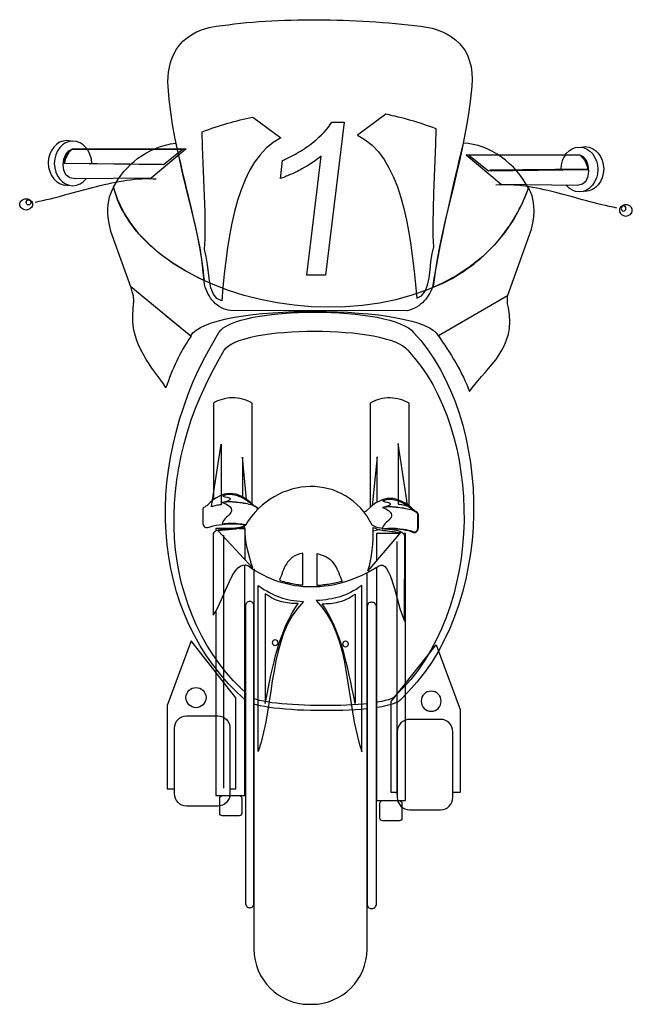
# Model space of a CAD drawing. Extents: x 340.39 to 341.29, y -252.22 to -250.77.
import ezdxf

# ---------------------------------------------------------------- set-up
doc = ezdxf.new("R2010")
doc.units = 0
doc.header["$LTSCALE"] = 25
doc.header["$MEASUREMENT"] = 0
doc.layers.get('0').update_dxf_attribs({"linetype": 'CONTINUOUS'})

msp = doc.modelspace()

# ---------------------------------------------------------------- linework, layer by layer
at = {"linetype": 'Continuous'}
for points in [[(340.9597, -251.2006), (340.7, -251.2004), (340.6964, -251.1998), (340.6928, -251.1989), (340.6896, -251.1978), (340.6863, -251.1962), (340.6833, -251.1945), (340.6805, -251.1924), (340.6778, -251.1902), (340.6752, -251.1877), (340.6729, -251.1851), (340.6706, -251.1822), (340.6687, -251.1792), (340.6669, -251.1762), (340.6653, -251.1728), (340.6638, -251.1694), (340.6627, -251.1658), (340.6615, -251.162), (340.6598, -251.1436), (340.6576, -251.1254), (340.6545, -251.1074), (340.6511, -251.0895), (340.6472, -251.0715), (340.643, -251.0535), (340.6386, -251.0357), (340.6343, -251.0177), (340.6299, -250.9997), (340.6256, -250.9816), (340.6216, -250.9636), (340.6178, -250.9452), (340.6144, -250.9268), (340.6118, -250.9083), (340.6095, -250.8897), (340.6082, -250.8708), (340.6078, -250.8636), (340.608, -250.8564), (340.6087, -250.8494), (340.6099, -250.8422), (340.6116, -250.8352), (340.6138, -250.8286), (340.6167, -250.822), (340.6205, -250.8157), (340.6246, -250.8099), (340.6297, -250.8042), (340.6358, -250.7991), (340.6424, -250.7945), (340.65, -250.7904), (340.6585, -250.7869), (340.6682, -250.7841), (340.6786, -250.782), (340.6875, -250.7809), (340.6964, -250.7798), (340.7053, -250.7786), (340.7144, -250.7777), (340.7235, -250.7767), (340.7327, -250.776), (340.742, -250.7752), (340.7513, -250.7746), (340.7606, -250.7741), (340.77, -250.7737), (340.7795, -250.7733), (340.789, -250.7729), (340.7984, -250.7727), (340.8081, -250.7726), (340.8175, -250.7724), (340.8272, -250.7724), (340.8368, -250.7726), (340.8465, -250.7726), (340.856, -250.7729), (340.8656, -250.7731), (340.8753, -250.7735), (340.8849, -250.7739), (340.8946, -250.7744), (340.904, -250.775), (340.9137, -250.7756), (340.9232, -250.7763), (340.9328, -250.7771), (340.9423, -250.778), (340.9518, -250.779), (340.961, -250.7799), (340.9705, -250.7809), (340.9798, -250.782), (340.9881, -250.7833), (340.9962, -250.785), (341.004, -250.7873), (341.0114, -250.7902), (341.0184, -250.7936), (341.0248, -250.7974), (341.0309, -250.8019), (341.0362, -250.807), (341.0411, -250.8127), (341.0453, -250.8189), (341.0489, -250.8259), (341.0515, -250.8333), (341.0536, -250.8417), (341.0547, -250.8504), (341.0551, -250.8598), (341.0546, -250.8701), (341.0527, -250.8888), (341.0504, -250.9073), (341.0475, -250.9257), (341.0441, -250.9439), (341.0405, -250.9621), (341.0366, -250.98), (341.0324, -250.998), (341.0281, -251.016), (341.0237, -251.0338), (341.0193, -251.0518), (341.0152, -251.07), (341.0112, -251.0881), (341.0074, -251.1063), (341.004, -251.1247), (341.001, -251.1432), (340.9983, -251.162), (340.9972, -251.1652), (340.9961, -251.1684), (340.9945, -251.1716), (340.9928, -251.1747), (340.9911, -251.1777), (340.9891, -251.1807), (340.987, -251.1836), (340.9845, -251.1862), (340.982, -251.1889), (340.9794, -251.1911), (340.9766, -251.1934), (340.9735, -251.1953), (340.9703, -251.197), (340.9669, -251.1985), (340.9633, -251.1996), (340.9597, -251.2006)], [(341.0025, -250.9331), (340.9976, -250.9312), (340.9928, -250.9295), (340.9881, -250.9278), (340.9834, -250.9263), (340.9786, -250.9248), (340.9741, -250.9232), (340.9694, -250.9219), (340.9648, -250.9206), (340.9603, -250.9193), (340.9557, -250.9179), (340.9512, -250.9168), (340.9466, -250.9157), (340.9421, -250.9145), (340.9376, -250.9136), (340.933, -250.9125), (340.9283, -250.9115), (340.8868, -250.9422), (340.898, -250.949), (340.9082, -250.9571), (340.9173, -250.967), (340.9256, -250.978), (340.9328, -250.9903), (340.9395, -251.0039), (340.9453, -251.0185), (340.9504, -251.034), (340.9548, -251.0503), (340.9588, -251.0675), (340.9622, -251.0855), (340.9652, -251.104), (340.9677, -251.123), (340.9699, -251.1423), (340.972, -251.1622), (340.9737, -251.182), (340.9809, -251.1786), (340.986, -251.172), (340.9896, -251.1629), (340.9919, -251.1521), (340.9934, -251.1404), (340.9947, -251.1283), (340.9966, -251.1167), (340.9991, -251.1065), (340.9981, -251.0908), (340.998, -251.0719), (340.9983, -251.0505), (340.9991, -251.0274), (341, -251.0035), (341.001, -250.9793), (341.0019, -250.9556), (341.0025, -250.9331)], [(340.6581, -250.9373), (340.6631, -250.9354), (340.6678, -250.9337), (340.6725, -250.932), (340.6773, -250.9304), (340.682, -250.9289), (340.6865, -250.9274), (340.6913, -250.9261), (340.6958, -250.9248), (340.7004, -250.9234), (340.7049, -250.9221), (340.7094, -250.921), (340.714, -250.9198), (340.7185, -250.9187), (340.7231, -250.9178), (340.7276, -250.9166), (340.7324, -250.9157), (340.7738, -250.9463), (340.7626, -250.9532), (340.7524, -250.9613), (340.7433, -250.9711), (340.735, -250.9821), (340.7278, -250.9944), (340.7212, -251.0081), (340.7153, -251.0226), (340.7102, -251.0382), (340.7058, -251.0544), (340.7019, -251.0717), (340.6985, -251.0897), (340.6954, -251.1082), (340.693, -251.1271), (340.6907, -251.1465), (340.6886, -251.1663), (340.6869, -251.1862), (340.6797, -251.1828), (340.6746, -251.1762), (340.671, -251.1671), (340.6689, -251.1563), (340.6672, -251.1446), (340.6659, -251.1324), (340.664, -251.1209), (340.6615, -251.1107), (340.6625, -251.095), (340.6627, -251.076), (340.6623, -251.0546), (340.6615, -251.0315), (340.6606, -251.0077), (340.6597, -250.9835), (340.6587, -250.9598), (340.6581, -250.9373)], [(340.8393, -251.1483), (340.8119, -251.1483), (340.8333, -250.973), (340.8304, -250.9755), (340.8274, -250.9778), (340.8242, -250.9802), (340.8206, -250.9825), (340.817, -250.9848), (340.813, -250.9872), (340.809, -250.9895), (340.8049, -250.992), (340.8026, -250.9931), (340.8003, -250.9944), (340.7982, -250.9956), (340.796, -250.9965), (340.7939, -250.9977), (340.7918, -250.9986), (340.7897, -250.9995), (340.7876, -251.0003), (340.7857, -251.0012), (340.7837, -251.002), (340.7818, -251.0028), (340.7801, -251.0035), (340.7782, -251.0043), (340.7765, -251.0048), (340.7748, -251.0054), (340.7731, -251.006), (340.7763, -250.9797), (340.7795, -250.9781), (340.7825, -250.9768), (340.7856, -250.9753), (340.7884, -250.9738), (340.7914, -250.9723), (340.7943, -250.9708), (340.7971, -250.9691), (340.7998, -250.9675), (340.8026, -250.9658), (340.8052, -250.9641), (340.8079, -250.9624), (340.8105, -250.9605), (340.8132, -250.9588), (340.8158, -250.9569), (340.8183, -250.9551), (340.8209, -250.9532), (340.8255, -250.9494), (340.8298, -250.9454), (340.8338, -250.9416), (340.8376, -250.9378), (340.8408, -250.934), (340.8438, -250.9303), (340.8465, -250.9267), (340.849, -250.9231), (340.8669, -250.9231), (340.8393, -251.1483)], [(340.4654, -250.9513), (340.4645, -250.9509), (340.459, -250.9501), (340.4535, -250.9509), (340.4484, -250.9528), (340.4438, -250.9558), (340.4397, -250.9598), (340.4365, -250.9647), (340.4338, -250.9702), (340.4323, -250.9764), (340.4317, -250.9831), (340.4323, -250.9897), (340.4338, -250.9959), (340.4365, -251.0014), (340.4397, -251.0064), (340.4438, -251.0103), (340.4484, -251.0134), (340.4535, -251.0153), (340.459, -251.016), (340.4614, -251.0156), (340.4614, -251.0156)], [(340.4885, -250.9626), (340.4872, -250.9605), (340.483, -250.9566), (340.4785, -250.9535), (340.4734, -250.9516), (340.4679, -250.9509), (340.4624, -250.9516), (340.4573, -250.9535), (340.4527, -250.9566), (340.4486, -250.9605), (340.4454, -250.9655), (340.4427, -250.971), (340.4412, -250.9772), (340.4406, -250.9838), (340.4412, -250.9905), (340.4427, -250.9967), (340.4454, -251.0022), (340.4486, -251.0071), (340.4527, -251.0111), (340.4573, -251.0141), (340.4624, -251.016), (340.4679, -251.0168), (340.4734, -251.016), (340.4785, -251.0141), (340.483, -251.0111), (340.4872, -251.0071), (340.4876, -251.0065), (340.4876, -251.0065)], [(340.6608, -251.1561), (340.6536, -251.1527), (340.6466, -251.1491), (340.6398, -251.1455), (340.6332, -251.1419), (340.6269, -251.1381), (340.6207, -251.1343), (340.6146, -251.1304), (340.6089, -251.1264), (340.6032, -251.1222), (340.5977, -251.1182), (340.5926, -251.1141), (340.5875, -251.1097), (340.5828, -251.1054), (340.5781, -251.1012), (340.5737, -251.0967), (340.5695, -251.0923), (340.5654, -251.0878), (340.5616, -251.0834), (340.558, -251.0789), (340.5546, -251.0743), (340.5512, -251.0696), (340.5482, -251.065), (340.5453, -251.0605), (340.5427, -251.0558), (340.54, -251.0512), (340.5377, -251.0465), (340.5357, -251.042), (340.5338, -251.0372), (340.5321, -251.0327), (340.5304, -251.0281), (340.529, -251.0234), (340.5279, -251.0188), (340.5309, -251.013), (340.5345, -251.0071), (340.5385, -251.0014), (340.5428, -250.9959), (340.5476, -250.9906), (340.5525, -250.9855), (340.558, -250.9808), (340.5637, -250.9763), (340.5697, -250.9721), (340.576, -250.9683), (340.5826, -250.9647), (340.5894, -250.9617), (340.5966, -250.959), (340.604, -250.9569), (340.6116, -250.9552), (340.6193, -250.9541), (340.6214, -250.9634), (340.6235, -250.9727), (340.6256, -250.9817), (340.6277, -250.991), (340.6297, -251.0001), (340.632, -251.0092), (340.6341, -251.0183), (340.6364, -251.0274), (340.6385, -251.0365), (340.6407, -251.0455), (340.6428, -251.0546), (340.6449, -251.0639), (340.6472, -251.0732), (340.6492, -251.0825), (340.6513, -251.0919), (340.6534, -251.1014), (340.6545, -251.1082), (340.6557, -251.115), (340.6568, -251.1218), (340.6578, -251.1287), (340.6587, -251.1357), (340.6597, -251.1425), (340.6602, -251.1493), (340.6608, -251.1561)], [(340.9968, -251.1665), (341.0027, -251.1641), (341.0086, -251.1616), (341.0144, -251.1588), (341.0201, -251.1559), (341.0258, -251.1529), (341.0313, -251.1497), (341.0368, -251.1463), (341.0423, -251.1429), (341.0475, -251.1391), (341.0529, -251.1353), (341.058, -251.1315), (341.0631, -251.1273), (341.068, -251.1232), (341.0727, -251.1188), (341.0775, -251.1145), (341.0822, -251.1097), (341.0867, -251.105), (341.0911, -251.1003), (341.0953, -251.0951), (341.0994, -251.0902), (341.1034, -251.0849), (341.1074, -251.0796), (341.1112, -251.0741), (341.1148, -251.0686), (341.1182, -251.063), (341.1214, -251.0571), (341.1246, -251.0512), (341.1276, -251.0454), (341.1303, -251.0393), (341.1331, -251.033), (341.1356, -251.0268), (341.1379, -251.0204), (341.1343, -251.0137), (341.1303, -251.0073), (341.1259, -251.0011), (341.121, -250.9952), (341.1159, -250.9895), (341.1102, -250.9842), (341.1043, -250.9791), (341.0983, -250.9744), (341.0918, -250.9702), (341.085, -250.9664), (341.0782, -250.963), (341.0712, -250.96), (341.064, -250.9577), (341.0568, -250.9558), (341.0494, -250.9547), (341.0421, -250.9539), (341.0387, -250.9679), (341.0354, -250.9819), (341.0322, -250.9956), (341.029, -251.009), (341.0258, -251.0224), (341.0228, -251.0357), (341.0199, -251.049), (341.0169, -251.062), (341.0142, -251.0751), (341.0114, -251.0881), (341.0087, -251.1012), (341.0063, -251.1141), (341.0036, -251.1271), (341.0014, -251.1402), (340.9991, -251.1533), (340.9968, -251.1665)], [(340.4673, -250.9626), (340.6345, -250.9624), (340.583, -251.0054), (340.4711, -251.0067), (340.4632, -251.0052), (340.4577, -251.0005), (340.4546, -250.9937), (340.4537, -250.9857), (340.4548, -250.9778), (340.4575, -250.9706), (340.4618, -250.9651), (340.4673, -250.9626)], [(340.469, -250.963), (340.6303, -250.963), (340.6013, -250.9857), (340.4552, -250.984), (340.4554, -250.9808), (340.4561, -250.9772), (340.4575, -250.9736), (340.4592, -250.9704), (340.4613, -250.9674), (340.4635, -250.9649), (340.4662, -250.9634), (340.469, -250.963)], [(340.4654, -250.9645), (340.4633, -250.9662), (340.4616, -250.9683), (340.4599, -250.9706), (340.4588, -250.973), (340.4577, -250.9755), (340.4567, -250.9781), (340.456, -250.9806), (340.4554, -250.9833), (340.5996, -250.985)], [(340.4887, -250.9628), (340.4904, -250.9655), (340.4931, -250.971), (340.4946, -250.9772), (340.4951, -250.9838), (340.4951, -250.9838), (340.4951, -250.9844)], [(341.2134, -250.9715), (341.0462, -250.9713), (341.0977, -251.0143), (341.2096, -251.0156), (341.2176, -251.0141), (341.223, -251.0094), (341.2261, -251.0026), (341.227, -250.9946), (341.2259, -250.9867), (341.2232, -250.9795), (341.2189, -250.974), (341.2134, -250.9715)], [(341.2117, -250.9719), (341.0504, -250.9719), (341.0794, -250.9946), (341.2255, -250.9929), (341.2253, -250.9897), (341.2246, -250.9861), (341.2232, -250.9825), (341.2215, -250.9793), (341.2195, -250.9763), (341.2172, -250.9738), (341.2145, -250.9723), (341.2117, -250.9719)], [(341.192, -250.9717), (341.1903, -250.9744), (341.1876, -250.9799), (341.1861, -250.9861), (341.1856, -250.9927), (341.1856, -250.9927), (341.1856, -250.9933)], [(341.1922, -250.9715), (341.1935, -250.9694), (341.1977, -250.9655), (341.2022, -250.9624), (341.2073, -250.9605), (341.2128, -250.9598), (341.2183, -250.9605), (341.2234, -250.9624), (341.228, -250.9655), (341.2321, -250.9694), (341.2354, -250.9744), (341.238, -250.9799), (341.2395, -250.9861), (341.2401, -250.9927), (341.2395, -250.9994), (341.238, -251.0056), (341.2354, -251.0111), (341.2321, -251.016), (341.228, -251.02), (341.2234, -251.023), (341.2183, -251.0249), (341.2128, -251.0257), (341.2073, -251.0249), (341.2022, -251.023), (341.1977, -251.02), (341.1935, -251.016), (341.1931, -251.0154), (341.1931, -251.0154)], [(341.2151, -250.9602), (341.216, -250.9598), (341.2215, -250.959), (341.227, -250.9598), (341.2321, -250.9617), (341.2367, -250.9647), (341.2408, -250.9687), (341.2441, -250.9736), (341.2467, -250.9791), (341.2482, -250.9853), (341.2488, -250.992), (341.2482, -250.9986), (341.2467, -251.0048), (341.2441, -251.0103), (341.2408, -251.0153), (341.2367, -251.0192), (341.2321, -251.0223), (341.227, -251.0242), (341.2215, -251.0249), (341.2193, -251.0245), (341.2193, -251.0245)], [(341.2153, -250.9734), (341.2174, -250.9751), (341.2191, -250.9772), (341.2208, -250.9795), (341.2221, -250.9819), (341.223, -250.9844), (341.224, -250.9871), (341.2247, -250.9895), (341.2253, -250.9922), (341.0811, -250.9939)], [(340.4126, -251.0406), (340.4181, -251.0395), (340.4238, -251.0384), (340.4293, -251.037), (340.4349, -251.0357), (340.4406, -251.0344), (340.4461, -251.0329), (340.4518, -251.0314), (340.4575, -251.0298), (340.4632, -251.0283), (340.4686, -251.0268), (340.4743, -251.0253), (340.48, -251.0238), (340.4857, -251.0223), (340.4914, -251.0207), (340.497, -251.0192), (340.5025, -251.0177), (340.5082, -251.0164), (340.5139, -251.0149), (340.5194, -251.0137), (340.5251, -251.0124), (340.5305, -251.0113), (340.5362, -251.0103), (340.5417, -251.0094), (340.5472, -251.0084), (340.5527, -251.0079), (340.5582, -251.0071), (340.5637, -251.0067), (340.5692, -251.0064), (340.5745, -251.0062), (340.58, -251.0062), (340.5853, -251.0064), (340.5906, -251.0067)], [(341.2681, -251.0495), (341.2626, -251.0484), (341.2569, -251.0472), (341.2514, -251.0459), (341.2458, -251.0446), (341.2401, -251.0433), (341.2346, -251.0418), (341.2289, -251.0402), (341.2232, -251.0387), (341.2176, -251.0372), (341.2121, -251.0357), (341.2064, -251.0342), (341.2007, -251.0327), (341.195, -251.0312), (341.1893, -251.0296), (341.1837, -251.0281), (341.1782, -251.0266), (341.1725, -251.0253), (341.1668, -251.0238), (341.1613, -251.0226), (341.1556, -251.0213), (341.1502, -251.0202), (341.1445, -251.0192), (341.139, -251.0183), (341.1335, -251.0173), (341.128, -251.0168), (341.1225, -251.016), (341.117, -251.0156), (341.1115, -251.0153), (341.1062, -251.0151), (341.1007, -251.0151), (341.0954, -251.0153), (341.0901, -251.0156)], [(341.107, -251.1792), (341.1424, -251.0806), (341.1447, -251.0715), (341.1458, -251.0626), (341.1464, -251.0541), (341.1462, -251.0461), (341.145, -251.0387), (341.1433, -251.0317), (341.1411, -251.0255), (341.138, -251.0198), (341.1284, -251.0437), (341.1167, -251.0658), (341.103, -251.0859), (341.0877, -251.1042), (341.0708, -251.1207), (341.0523, -251.1355), (341.0326, -251.1485), (341.0116, -251.1601), (340.9896, -251.1697), (340.9667, -251.1779), (340.9431, -251.1843), (340.9188, -251.1894), (340.894, -251.1928), (340.869, -251.1949), (340.8438, -251.1955), (340.8185, -251.1947), (340.7935, -251.1924), (340.7685, -251.1889), (340.7441, -251.1841), (340.72, -251.1781), (340.697, -251.1707), (340.6744, -251.1622), (340.653, -251.1525), (340.6328, -251.1415), (340.6137, -251.1296), (340.596, -251.1167), (340.58, -251.1027), (340.5656, -251.0878), (340.5531, -251.0719), (340.5425, -251.055), (340.5341, -251.0372), (340.5279, -251.0187), (340.5243, -251.0259), (340.5215, -251.0334), (340.5198, -251.0414), (340.519, -251.0495), (340.5188, -251.058), (340.5196, -251.0664), (340.5211, -251.0749), (340.5232, -251.0834), (340.5529, -251.165), (340.5534, -251.1654), (340.5534, -251.1658)], [(340.3992, -251.0357), (340.4011, -251.0359), (340.4028, -251.0363), (340.4045, -251.0372), (340.4058, -251.0382), (340.4069, -251.0395), (340.4079, -251.0408), (340.4084, -251.0423), (340.4086, -251.044), (340.4084, -251.0457), (340.4079, -251.0472), (340.4069, -251.0486), (340.4058, -251.0499), (340.4045, -251.0508), (340.4028, -251.0516), (340.4011, -251.0522), (340.3992, -251.0524), (340.3973, -251.0522), (340.3956, -251.0516), (340.3939, -251.0508), (340.3925, -251.0499), (340.3914, -251.0486), (340.3905, -251.0472), (340.3899, -251.0457), (340.3897, -251.044), (340.3899, -251.0423), (340.3905, -251.0408), (340.3914, -251.0395), (340.3925, -251.0382), (340.3939, -251.0372), (340.3956, -251.0363), (340.3973, -251.0359), (340.3992, -251.0357)], [(340.4028, -251.0374), (340.4041, -251.0378), (340.4052, -251.0385), (340.406, -251.0397), (340.4062, -251.0412), (340.406, -251.0427), (340.4052, -251.0438), (340.4041, -251.0446), (340.4028, -251.045), (340.4014, -251.0446), (340.4003, -251.0438), (340.3995, -251.0427), (340.3993, -251.0412), (340.3995, -251.0397), (340.4003, -251.0385), (340.4014, -251.0378), (340.4028, -251.0374)], [(341.2814, -251.0446), (341.2795, -251.0448), (341.2778, -251.0452), (341.2761, -251.0461), (341.2747, -251.0471), (341.2736, -251.0484), (341.2726, -251.0497), (341.2721, -251.0512), (341.2719, -251.0529), (341.2721, -251.0546), (341.2726, -251.0561), (341.2736, -251.0575), (341.2747, -251.0588), (341.2761, -251.0597), (341.2778, -251.0605), (341.2795, -251.0611), (341.2814, -251.0613), (341.2832, -251.0611), (341.2849, -251.0605), (341.2867, -251.0597), (341.288, -251.0588), (341.2891, -251.0575), (341.2901, -251.0561), (341.2906, -251.0546), (341.2908, -251.0529), (341.2906, -251.0512), (341.2901, -251.0497), (341.2891, -251.0484), (341.288, -251.0471), (341.2867, -251.0461), (341.2849, -251.0452), (341.2832, -251.0448), (341.2814, -251.0446)], [(341.2779, -251.0463), (341.2766, -251.0467), (341.2755, -251.0474), (341.2747, -251.0486), (341.2745, -251.0501), (341.2747, -251.0516), (341.2755, -251.0527), (341.2766, -251.0535), (341.2779, -251.0539), (341.2793, -251.0535), (341.2804, -251.0527), (341.2812, -251.0516), (341.2814, -251.0501), (341.2812, -251.0486), (341.2804, -251.0474), (341.2793, -251.0467), (341.2779, -251.0463)], [(340.5533, -251.165), (340.6417, -251.2381), (340.6386, -251.2424), (340.6358, -251.2468), (340.633, -251.2513), (340.6303, -251.2559), (340.6277, -251.2604), (340.6252, -251.2652), (340.6229, -251.2697), (340.6207, -251.2744), (340.6184, -251.2794), (340.6163, -251.2841), (340.6142, -251.289), (340.6121, -251.2939), (340.6102, -251.2988), (340.6084, -251.3038), (340.6065, -251.3087), (340.6048, -251.3138), (340.6012, -251.3083), (340.5972, -251.3026), (340.593, -251.297), (340.5887, -251.2911), (340.5843, -251.285), (340.58, -251.2786), (340.5756, -251.2722), (340.5716, -251.2652), (340.5678, -251.2581), (340.5644, -251.2506), (340.5614, -251.2428), (340.5591, -251.2345), (340.5572, -251.226), (340.5563, -251.2169), (340.5561, -251.2074), (340.5567, -251.1974), (340.5574, -251.1864), (340.5569, -251.1788), (340.5553, -251.1726), (340.5533, -251.165)], [(341.1074, -251.1788), (341.0055, -251.2375), (341.0087, -251.2419), (341.0118, -251.2466), (341.015, -251.2513), (341.0182, -251.2563), (341.0216, -251.2612), (341.0248, -251.2665), (341.0279, -251.2718), (341.0311, -251.2771), (341.0341, -251.2824), (341.0369, -251.2877), (341.0398, -251.2932), (341.0424, -251.2985), (341.0451, -251.304), (341.0474, -251.3093), (341.0494, -251.3144), (341.0513, -251.3195), (341.0551, -251.314), (341.0595, -251.3085), (341.064, -251.303), (341.0691, -251.2973), (341.0744, -251.2915), (341.0795, -251.2854), (341.0848, -251.2792), (341.09, -251.2727), (341.0947, -251.2659), (341.099, -251.2587), (341.1028, -251.2511), (341.106, -251.2434), (341.1085, -251.2349), (341.11, -251.226), (341.1106, -251.2167), (341.11, -251.2067), (341.1085, -251.1964), (341.1074, -251.1906), (341.107, -251.1858), (341.1074, -251.1788)], [(340.7218, -251.7733), (340.7093, -251.7619), (340.697, -251.7494), (340.6854, -251.7362), (340.6746, -251.7225), (340.6644, -251.7083), (340.6551, -251.6936), (340.6468, -251.6786), (340.639, -251.6631), (340.632, -251.6472), (340.6258, -251.6309), (340.6205, -251.6142), (340.6157, -251.5972), (340.6119, -251.58), (340.6089, -251.5626), (340.6065, -251.5448), (340.6049, -251.527), (340.6042, -251.5088), (340.604, -251.4904), (340.6048, -251.4721), (340.6063, -251.4535), (340.6085, -251.435), (340.6114, -251.4164), (340.6152, -251.3977), (340.6197, -251.3791), (340.6248, -251.3604), (340.6309, -251.3418), (340.6377, -251.3233), (340.6451, -251.3049), (340.6534, -251.2865), (340.6623, -251.2684), (340.6721, -251.2506), (340.6826, -251.2328), (340.6854, -251.2292), (340.6892, -251.2258), (340.6943, -251.2226), (340.7004, -251.2197), (340.7074, -251.2171), (340.7151, -251.2146), (340.7236, -251.2123), (340.7331, -251.2102), (340.743, -251.2085), (340.7534, -251.207), (340.7643, -251.2057), (340.7757, -251.2048), (340.7874, -251.2038), (340.7994, -251.2032), (340.8115, -251.2029), (340.8236, -251.2029), (340.8359, -251.2029), (340.848, -251.2032), (340.8601, -251.2038), (340.8719, -251.2048), (340.8834, -251.2057), (340.8946, -251.207), (340.9052, -251.2085), (340.9154, -251.2102), (340.9251, -251.2123), (340.934, -251.2146), (340.9421, -251.2171), (340.9495, -251.2197), (340.9559, -251.2226), (340.9614, -251.2258), (340.966, -251.2292), (340.9692, -251.2328), (340.98, -251.2449), (340.99, -251.258), (340.9995, -251.272), (341.0082, -251.2865), (341.0161, -251.3019), (341.0235, -251.3178), (341.0301, -251.3343), (341.036, -251.3513), (341.0413, -251.3689), (341.0459, -251.3869), (341.0496, -251.4052), (341.0527, -251.4238), (341.0549, -251.4425), (341.0565, -251.4617), (341.0572, -251.4808), (341.0572, -251.5001), (341.0565, -251.5194), (341.0551, -251.5387), (341.0527, -251.5578), (341.0496, -251.5769), (341.0459, -251.5957), (341.0411, -251.6144), (341.0356, -251.6326), (341.0294, -251.6506), (341.0222, -251.668), (341.0142, -251.685), (341.0055, -251.7015), (340.9959, -251.7174), (340.9853, -251.7327), (340.9739, -251.7471), (340.9618, -251.761), (340.9487, -251.774), (340.9465, -251.7759), (340.9431, -251.7776), (340.9391, -251.7791), (340.9342, -251.7805), (340.9285, -251.7818), (340.9222, -251.7831), (340.9154, -251.7841), (340.9145, -251.7842), (340.9145, -251.7842)], [(340.6048, -251.2076), (340.6415, -251.2377), (340.6445, -251.2332), (340.6492, -251.229), (340.6555, -251.2252), (340.6631, -251.2216), (340.672, -251.2184), (340.6822, -251.2154), (340.6934, -251.2127), (340.7057, -251.2102), (340.7187, -251.2082), (340.7325, -251.2063), (340.7469, -251.2048), (340.7619, -251.2036), (340.7774, -251.2027), (340.7931, -251.2019), (340.809, -251.2015), (340.8251, -251.2015), (340.8412, -251.2017), (340.8571, -251.2021), (340.8726, -251.2029), (340.888, -251.204), (340.9029, -251.2053), (340.9173, -251.2068), (340.9309, -251.2087), (340.9438, -251.2108), (340.9557, -251.2133), (340.9667, -251.2159), (340.9766, -251.219), (340.9851, -251.2222), (340.9925, -251.2256), (340.9981, -251.2294), (341.0025, -251.2333), (341.0051, -251.2377), (341.0097, -251.2351), (341.0097, -251.2351)], [(340.7218, -251.7621), (340.7161, -251.7568), (340.7043, -251.7449), (340.6934, -251.7326), (340.6831, -251.7197), (340.6737, -251.7062), (340.665, -251.6924), (340.657, -251.6782), (340.6498, -251.6636), (340.6432, -251.6487), (340.6373, -251.6334), (340.6324, -251.6176), (340.6278, -251.6017), (340.6242, -251.5856), (340.6214, -251.5692), (340.6191, -251.5525), (340.6176, -251.5355), (340.6169, -251.5184), (340.6169, -251.5014), (340.6174, -251.484), (340.619, -251.4666), (340.621, -251.4492), (340.6239, -251.4316), (340.6273, -251.4139), (340.6314, -251.3963), (340.6364, -251.3789), (340.642, -251.3613), (340.6485, -251.3439), (340.6555, -251.3267), (340.6633, -251.3095), (340.6718, -251.2922), (340.6809, -251.2754), (340.6907, -251.2587), (340.6934, -251.2553), (340.697, -251.2521), (340.7017, -251.2492), (340.7074, -251.2464), (340.714, -251.2439), (340.7214, -251.2417), (340.7295, -251.2394), (340.7382, -251.2377), (340.7475, -251.236), (340.7573, -251.2345), (340.7678, -251.2333), (340.7784, -251.2324), (340.7895, -251.2316), (340.8007, -251.2311), (340.8121, -251.2307), (340.8236, -251.2305), (340.835, -251.2307), (340.8465, -251.2311), (340.8577, -251.2316), (340.8688, -251.2324), (340.8796, -251.2333), (340.8902, -251.2345), (340.9003, -251.236), (340.9099, -251.2377), (340.9188, -251.2394), (340.9273, -251.2417), (340.9351, -251.2439), (340.9419, -251.2464), (340.948, -251.2492), (340.9533, -251.2521), (340.9574, -251.2553), (340.9605, -251.2587), (340.9705, -251.2703), (340.98, -251.2826), (340.9889, -251.2954), (340.9972, -251.3093), (341.0046, -251.3237), (341.0116, -251.3388), (341.0178, -251.3543), (341.0233, -251.3702), (341.0282, -251.3869), (341.0326, -251.4037), (341.036, -251.421), (341.0388, -251.4384), (341.0411, -251.4562), (341.0426, -251.4742), (341.0432, -251.4921), (341.0434, -251.5103), (341.0426, -251.5285), (341.0411, -251.5467), (341.039, -251.5646), (341.0362, -251.5826), (341.0324, -251.6002), (341.0281, -251.6178), (341.0229, -251.6351), (341.0171, -251.6519), (341.0103, -251.6684), (341.0029, -251.6843), (340.9945, -251.6998), (340.9855, -251.7148), (340.9756, -251.7292), (340.965, -251.743), (340.9535, -251.7558), (340.9412, -251.7681), (340.9389, -251.7699), (340.9359, -251.7714), (340.9321, -251.7729), (340.9273, -251.7742), (340.9222, -251.7755), (340.9162, -251.7767), (340.9145, -251.7769), (340.9145, -251.7769)], [(340.7316, -251.4846), (340.7316, -251.3365), (340.7284, -251.3346), (340.725, -251.3329), (340.7214, -251.3316), (340.7176, -251.3305), (340.7138, -251.3297), (340.71, -251.3291), (340.7062, -251.3288), (340.7024, -251.3288), (340.6985, -251.3289), (340.6947, -251.3293), (340.6911, -251.3301), (340.6875, -251.331), (340.6841, -251.332), (340.6807, -251.3333), (340.6776, -251.3348), (340.6748, -251.3365), (340.6748, -251.4785), (340.6748, -251.4785)], [(340.9624, -251.4878), (340.9624, -251.3367), (340.9595, -251.335), (340.9563, -251.3335), (340.9531, -251.3322), (340.9497, -251.3312), (340.9461, -251.3303), (340.9423, -251.3295), (340.9385, -251.3291), (340.9347, -251.3289), (340.9307, -251.3289), (340.927, -251.3293), (340.9232, -251.3299), (340.9194, -251.3307), (340.9156, -251.3318), (340.912, -251.3331), (340.9086, -251.3348), (340.9054, -251.3367), (340.9054, -251.4899), (340.9054, -251.4899)], [(340.6862, -251.4863), (340.6862, -251.4863), (340.6843, -251.4863), (340.6824, -251.4865), (340.6805, -251.4866), (340.6788, -251.487), (340.6769, -251.4876), (340.6752, -251.4882), (340.6735, -251.4887), (340.672, -251.4893), (340.6735, -251.4793), (340.686, -251.3969), (340.6862, -251.4863)], [(340.9603, -251.4859), (340.9465, -251.396), (340.9463, -251.4853), (340.9463, -251.4853), (340.9482, -251.4853), (340.9501, -251.4855), (340.9519, -251.4857), (340.9538, -251.4861), (340.9555, -251.4866), (340.9574, -251.4872), (340.9589, -251.4878), (340.9607, -251.4883), (340.9603, -251.4859)], [(340.7233, -251.4785), (340.7172, -251.416), (340.7172, -251.4743), (340.7172, -251.4743)], [(340.9156, -251.4823), (340.9156, -251.4153), (340.9084, -251.4874), (340.9084, -251.4872)], [(340.6744, -251.6487), (340.6776, -251.6438), (340.6807, -251.6381), (340.6837, -251.632), (340.6865, -251.6254), (340.6894, -251.6186), (340.6922, -251.6118), (340.6952, -251.6051), (340.6981, -251.5987), (340.7011, -251.5927), (340.7041, -251.5874), (340.7074, -251.5826), (340.7108, -251.5788), (340.7144, -251.5762), (340.718, -251.5747), (340.7219, -251.5745), (340.7261, -251.576), (340.7314, -251.5796), (340.7367, -251.583), (340.742, -251.5862), (340.7477, -251.5892), (340.7532, -251.5919), (340.7589, -251.5945), (340.7647, -251.5968), (340.7704, -251.5987), (340.7763, -251.6006), (340.7823, -251.6021), (340.7882, -251.6034), (340.7943, -251.6046), (340.8005, -251.6053), (340.8066, -251.6061), (340.8126, -251.6065), (340.8189, -251.6065), (340.8251, -251.6065), (340.8314, -251.6061), (340.8376, -251.6055), (340.8438, -251.6048), (340.8501, -251.6036), (340.8563, -251.6023), (340.8626, -251.6008), (340.8688, -251.5991), (340.8749, -251.597), (340.8811, -251.5947), (340.8874, -251.5923), (340.8935, -251.5896), (340.8995, -251.5866), (340.9056, -251.5834), (340.9116, -251.58), (340.9175, -251.5762), (340.9207, -251.5749), (340.9237, -251.575), (340.9268, -251.5768), (340.9294, -251.5798), (340.9319, -251.5841), (340.9342, -251.5892), (340.9364, -251.5953), (340.9387, -251.6019), (340.9408, -251.6091), (340.9429, -251.6165), (340.9449, -251.6241), (340.947, -251.6315), (340.9491, -251.6387), (340.9514, -251.6455), (340.9537, -251.6517), (340.9559, -251.6572), (340.9563, -251.5328), (340.9555, -251.5304), (340.954, -251.5283), (340.9521, -251.5268), (340.9495, -251.5255), (340.9466, -251.5245), (340.9434, -251.5238), (340.9398, -251.5232), (340.936, -251.5226), (340.9323, -251.5222), (340.9283, -251.5219), (340.9245, -251.5213), (340.9207, -251.5207), (340.9171, -251.52), (340.9139, -251.519), (340.9109, -251.5177), (340.9084, -251.516), (340.9044, -251.509), (340.9003, -251.5024), (340.8957, -251.4963), (340.8908, -251.4906), (340.8857, -251.4855), (340.8804, -251.4808), (340.8747, -251.4766), (340.8688, -251.4728), (340.8628, -251.4696), (340.8567, -251.4668), (340.8503, -251.4643), (340.8438, -251.4624), (340.8372, -251.4609), (340.8306, -251.46), (340.824, -251.4594), (340.8172, -251.4592), (340.8104, -251.4596), (340.8035, -251.4603), (340.7969, -251.4615), (340.7901, -251.4632), (340.7835, -251.4653), (340.777, -251.4677), (340.7706, -251.4707), (340.7642, -251.4742), (340.7581, -251.4779), (340.752, -251.4821), (340.7464, -251.4868), (340.7407, -251.4919), (340.7354, -251.4974), (340.7305, -251.5033), (340.7257, -251.5096), (340.7212, -251.5164), (340.7193, -251.5175), (340.7166, -251.5186), (340.7136, -251.5194), (340.7104, -251.52), (340.7066, -251.5205), (340.7028, -251.5209), (340.699, -251.5211), (340.6951, -251.5215), (340.6913, -251.5219), (340.6875, -251.5222), (340.6841, -251.5228), (340.681, -251.5234), (340.6786, -251.5243), (340.6765, -251.5253), (340.6752, -251.5266), (340.6744, -251.5281), (340.6744, -251.6487)], [(340.7405, -251.4921), (340.7405, -251.4921), (340.7399, -251.491), (340.7392, -251.4902), (340.7382, -251.4895), (340.7371, -251.4887), (340.7359, -251.4882), (340.7348, -251.4874), (340.7337, -251.4865), (340.7293, -251.4825), (340.725, -251.4791), (340.7206, -251.4762), (340.7163, -251.4738), (340.7119, -251.4719), (340.7077, -251.4706), (340.7034, -251.4698), (340.6992, -251.4696), (340.6949, -251.4698), (340.6907, -251.4706), (340.6865, -251.4719), (340.6824, -251.4738), (340.6782, -251.4762), (340.674, -251.4791), (340.6701, -251.4825), (340.6659, -251.4865), (340.6648, -251.4874), (340.6636, -251.4882), (340.6625, -251.4889), (340.6614, -251.4895), (340.6604, -251.4902), (340.6597, -251.491), (340.6591, -251.4921), (340.6589, -251.4935), (340.6589, -251.5124), (340.6591, -251.5139), (340.6595, -251.5154), (340.66, -251.5167), (340.661, -251.5179), (340.6621, -251.5188), (340.6633, -251.5194), (340.6646, -251.5196), (340.6659, -251.5194), (340.6701, -251.5183), (340.6742, -251.5171), (340.6786, -251.5162), (340.6829, -251.5154), (340.6875, -251.5149), (340.6918, -251.5145), (340.6964, -251.5141), (340.7007, -251.5139), (340.7053, -251.5141), (340.7096, -251.5143), (340.7138, -251.5147), (340.7182, -251.5152), (340.7216, -251.5158), (340.7216, -251.5158)], [(340.6884, -251.4825), (340.6958, -251.4802), (340.6992, -251.4785), (340.6998, -251.4774), (340.6981, -251.4762), (340.6952, -251.4755), (340.692, -251.4747), (340.6896, -251.474), (340.6884, -251.4728), (340.6911, -251.4717), (340.6937, -251.4709), (340.6968, -251.4706), (340.6996, -251.4706), (340.7026, -251.4707), (340.7057, -251.4713), (340.7087, -251.4721), (340.7117, -251.4732), (340.7146, -251.4743), (340.7176, -251.4759), (340.7202, -251.4774), (340.7231, -251.4791), (340.7255, -251.481), (340.728, -251.4829), (340.7301, -251.4847), (340.7322, -251.4866), (340.7297, -251.4861), (340.727, -251.4855), (340.7246, -251.4849), (340.7219, -251.4844), (340.7191, -251.484), (340.7164, -251.4834), (340.7136, -251.4831), (340.711, -251.4827), (340.7081, -251.4825), (340.7053, -251.4823), (340.7024, -251.4821), (340.6996, -251.4819), (340.6968, -251.4819), (340.6939, -251.4821), (340.6913, -251.4823), (340.6884, -251.4825)], [(340.9271, -251.5217), (340.9273, -251.5217), (340.9319, -251.5213), (340.9362, -251.5211), (340.9408, -251.5213), (340.9451, -251.5215), (340.9493, -251.5219), (340.9537, -251.5224), (340.9576, -251.5232), (340.9616, -251.5241), (340.9656, -251.5253), (340.9692, -251.5266), (340.9705, -251.527), (340.9718, -251.5268), (340.973, -251.5262), (340.9741, -251.5253), (340.9749, -251.5239), (340.9756, -251.5226), (340.976, -251.5211), (340.9762, -251.5196), (340.9762, -251.5007), (340.976, -251.4993), (340.9754, -251.4982), (340.9747, -251.4974), (340.9737, -251.4967), (340.9726, -251.4959), (340.9714, -251.4954), (340.9703, -251.4946), (340.9692, -251.4937), (340.9648, -251.4897), (340.9605, -251.4863), (340.9561, -251.4834), (340.9518, -251.481), (340.9474, -251.4791), (340.9432, -251.4777), (340.9389, -251.477), (340.9347, -251.4768), (340.9304, -251.477), (340.9262, -251.4777), (340.922, -251.4791), (340.9179, -251.481), (340.9137, -251.4834), (340.9095, -251.4863), (340.9056, -251.4897), (340.9014, -251.4937), (340.9003, -251.4946), (340.8991, -251.4954), (340.898, -251.4961), (340.8969, -251.4967), (340.8963, -251.4971), (340.8963, -251.4971)], [(340.9239, -251.4899), (340.9313, -251.4876), (340.9347, -251.4859), (340.9353, -251.4847), (340.9336, -251.4836), (340.9307, -251.4829), (340.9275, -251.4821), (340.9251, -251.4813), (340.9239, -251.4802), (340.9266, -251.4791), (340.9292, -251.4783), (340.9323, -251.4779), (340.9351, -251.4779), (340.9381, -251.4781), (340.9412, -251.4787), (340.9442, -251.4795), (340.9472, -251.4806), (340.9501, -251.4817), (340.9531, -251.4832), (340.9557, -251.4847), (340.9586, -251.4865), (340.961, -251.4883), (340.9635, -251.4902), (340.9656, -251.4921), (340.9677, -251.494), (340.9652, -251.4935), (340.9625, -251.4929), (340.9601, -251.4923), (340.9574, -251.4918), (340.9546, -251.4914), (340.9519, -251.4908), (340.9491, -251.4904), (340.9465, -251.4901), (340.9436, -251.4899), (340.9408, -251.4897), (340.9379, -251.4895), (340.9351, -251.4893), (340.9323, -251.4893), (340.9294, -251.4895), (340.9268, -251.4897), (340.9239, -251.4899)], [(340.7399, -251.4933), (340.7397, -251.4923), (340.7394, -251.4914), (340.7386, -251.4906), (340.7378, -251.4899), (340.7367, -251.4893), (340.7358, -251.4887), (340.7348, -251.4883), (340.7339, -251.4878), (340.732, -251.4866), (340.7295, -251.4861), (340.727, -251.4855), (340.7246, -251.4849), (340.7219, -251.4844), (340.7193, -251.4838), (340.7164, -251.4834), (340.7136, -251.4831), (340.7108, -251.4827), (340.7079, -251.4823), (340.7051, -251.4821), (340.7021, -251.4819), (340.6992, -251.4819), (340.6964, -251.4819), (340.6934, -251.4821), (340.6905, -251.4823), (340.6877, -251.4825), (340.6928, -251.4847), (340.6966, -251.487), (340.6992, -251.4893), (340.7007, -251.4914), (340.7013, -251.4933), (340.7013, -251.4954), (340.7005, -251.4973), (340.6992, -251.4989), (340.6977, -251.5008), (340.6958, -251.5027), (340.6939, -251.5044), (340.692, -251.5063), (340.6903, -251.5082), (340.689, -251.5101), (340.6881, -251.512), (340.6877, -251.5139), (340.6905, -251.5137), (340.6934, -251.5135), (340.6962, -251.5133), (340.6988, -251.5133), (340.7017, -251.5133), (340.7045, -251.5133), (340.7074, -251.5133), (340.7102, -251.5135), (340.7132, -251.5139), (340.7161, -251.5143), (340.7191, -251.5147), (340.7219, -251.5152), (340.7219, -251.5152)], [(340.9241, -251.5213), (340.926, -251.5211), (340.9289, -251.5209), (340.9317, -251.5207), (340.9343, -251.5207), (340.9372, -251.5207), (340.94, -251.5207), (340.9429, -251.5207), (340.9457, -251.5209), (340.9487, -251.5213), (340.9516, -251.5217), (340.9546, -251.522), (340.9576, -251.5226), (340.9607, -251.5234), (340.9639, -251.5241), (340.9671, -251.5251), (340.9703, -251.5262), (340.972, -251.526), (340.9737, -251.5247), (340.9749, -251.5224), (340.9754, -251.5198), (340.9754, -251.5007), (340.9752, -251.4997), (340.9749, -251.4988), (340.9741, -251.498), (340.9733, -251.4973), (340.9722, -251.4967), (340.9713, -251.4961), (340.9703, -251.4957), (340.9694, -251.4952), (340.9675, -251.494), (340.965, -251.4935), (340.9625, -251.4929), (340.9601, -251.4923), (340.9574, -251.4918), (340.9548, -251.4912), (340.9519, -251.4908), (340.9491, -251.4904), (340.9463, -251.4901), (340.9434, -251.4897), (340.9406, -251.4895), (340.9376, -251.4893), (340.9347, -251.4893), (340.9319, -251.4893), (340.9289, -251.4895), (340.926, -251.4897), (340.9232, -251.4899), (340.9283, -251.4921), (340.9321, -251.4944), (340.9347, -251.4967), (340.9362, -251.4988), (340.9368, -251.5007), (340.9368, -251.5027), (340.936, -251.5046), (340.9347, -251.5063), (340.9332, -251.5082), (340.9313, -251.5101), (340.9294, -251.5118), (340.9275, -251.5137), (340.9258, -251.5156), (340.9245, -251.5175), (340.9236, -251.5194), (340.9232, -251.5213), (340.9232, -251.5213), (340.9241, -251.5213)], [(340.7028, -251.5209), (340.6782, -251.5209), (340.6782, -251.5245), (340.6782, -251.5245)], [(340.7327, -251.5792), (340.7303, -251.572), (340.728, -251.5648), (340.7261, -251.5574), (340.7244, -251.5501), (340.7229, -251.5423), (340.7218, -251.5345), (340.7212, -251.5266), (340.721, -251.5183), (340.7191, -251.519), (340.7172, -251.5198), (340.7149, -251.5203), (340.7127, -251.5209), (340.7102, -251.5213), (340.7077, -251.5217), (340.7053, -251.522), (340.7026, -251.5222), (340.7, -251.5226), (340.6973, -251.5228), (340.6945, -251.523), (340.6918, -251.5234), (340.6892, -251.5236), (340.6865, -251.5238), (340.6839, -251.5241), (340.6814, -251.5245), (340.7327, -251.5792)], [(340.7127, -251.5209), (340.721, -251.5209), (340.721, -251.5667), (340.721, -251.5667)], [(340.9018, -251.5834), (340.904, -251.576), (340.9059, -251.5684), (340.9073, -251.5607), (340.9082, -251.5525), (340.909, -251.5444), (340.9094, -251.5361), (340.9095, -251.5277), (340.9095, -251.5194), (340.9114, -251.5202), (340.9135, -251.5209), (340.9156, -251.5217), (340.9179, -251.5222), (340.9203, -251.5228), (340.923, -251.5232), (340.9254, -251.5238), (340.9283, -251.5241), (340.9309, -251.5245), (340.9336, -251.5249), (340.9364, -251.5253), (340.9391, -251.5255), (340.9419, -251.5258), (340.9446, -251.5262), (340.9472, -251.5266), (340.9497, -251.527), (340.9018, -251.5834)], [(340.9095, -251.5243), (340.9097, -251.5243), (340.9141, -251.5234), (340.9184, -251.5226), (340.9192, -251.5226), (340.9192, -251.5226)], [(340.6898, -251.9028), (340.6898, -251.5306)], [(340.9146, -251.5781), (340.9146, -251.9211), (340.9574, -251.9211), (340.9574, -251.5283), (340.954, -251.5283), (340.954, -251.5283)], [(340.9485, -251.5283), (340.9146, -251.5283), (340.9146, -251.5682), (340.9146, -251.5682)], [(340.9448, -251.9122), (340.9448, -251.54)], [(340.8064, -251.6042), (340.8064, -251.5571), (340.8018, -251.5582), (340.7979, -251.5595), (340.7943, -251.5612), (340.791, -251.5633), (340.7884, -251.5654), (340.7859, -251.5679), (340.7838, -251.5703), (340.782, -251.5732), (340.7802, -251.576), (340.7789, -251.5788), (340.7776, -251.5819), (340.7765, -251.5849), (340.7753, -251.5881), (340.7742, -251.5911), (340.7729, -251.5942), (340.7717, -251.5972), (340.7738, -251.5978), (340.7759, -251.5985), (340.778, -251.5991), (340.7801, -251.5997), (340.7821, -251.6002), (340.7844, -251.6006), (340.7865, -251.6012), (340.7886, -251.6015), (340.7908, -251.6021), (340.7929, -251.6025), (340.7952, -251.6029), (340.7975, -251.6033), (340.7996, -251.6034), (340.8018, -251.6038), (340.8041, -251.604), (340.8064, -251.6042)], [(340.8274, -251.605), (340.8274, -251.5578), (340.8319, -251.559), (340.8361, -251.5605), (340.8399, -251.5622), (340.8431, -251.5641), (340.8459, -251.5663), (340.8486, -251.5688), (340.8509, -251.5714), (340.8529, -251.5743), (340.8546, -251.5771), (340.8563, -251.5802), (340.8577, -251.5832), (340.859, -251.5864), (340.8603, -251.5894), (340.8615, -251.5927), (340.8628, -251.5957), (340.8639, -251.5987), (340.8618, -251.5993), (340.8598, -251.5998), (340.8575, -251.6004), (340.8554, -251.601), (340.8531, -251.6014), (340.8509, -251.6019), (340.8484, -251.6023), (340.8461, -251.6027), (340.8438, -251.6031), (340.8414, -251.6034), (340.8391, -251.6038), (340.8367, -251.604), (340.8344, -251.6044), (340.8321, -251.6046), (340.8297, -251.6048), (340.8274, -251.605)], [(340.6782, -251.6426), (340.6782, -251.9137), (340.721, -251.9137), (340.721, -251.5745), (340.721, -251.5745)], [(340.7344, -251.5804), (340.7342, -251.5845), (340.7342, -252.14), (340.7346, -252.1483), (340.7359, -252.1562), (340.7378, -252.164), (340.7407, -252.1714), (340.7441, -252.1786), (340.7481, -252.1852), (340.7528, -252.1915), (340.7581, -252.1971), (340.7638, -252.2024), (340.77, -252.2072), (340.7767, -252.2111), (340.7838, -252.2145), (340.7912, -252.2174), (340.799, -252.2193), (340.8069, -252.2206), (340.8153, -252.221), (340.8196, -252.221), (340.828, -252.2206), (340.8359, -252.2193), (340.8437, -252.2174), (340.851, -252.2145), (340.8582, -252.2111), (340.8649, -252.2072), (340.8711, -252.2024), (340.877, -252.1971), (340.8821, -252.1915), (340.8868, -252.1852), (340.8908, -252.1786), (340.8942, -252.1714), (340.897, -252.164), (340.8989, -252.1562), (340.9003, -252.1483), (340.9006, -252.14), (340.9006, -251.586), (340.9006, -251.586)], [(340.7405, -251.8492), (340.7405, -251.6048), (340.7448, -251.6078), (340.749, -251.6105), (340.753, -251.6129), (340.757, -251.6152), (340.7609, -251.6171), (340.7647, -251.619), (340.7685, -251.6205), (340.7723, -251.622), (340.7763, -251.6233), (340.7802, -251.6245), (340.7842, -251.6254), (340.7884, -251.6262), (340.7929, -251.6269), (340.7975, -251.6275), (340.8022, -251.6281), (340.8073, -251.6284), (340.7982, -251.6385), (340.7905, -251.6496), (340.7838, -251.6616), (340.7784, -251.6742), (340.7736, -251.6875), (340.7698, -251.7013), (340.7666, -251.7157), (340.7638, -251.7303), (340.7613, -251.7452), (340.759, -251.7604), (340.7566, -251.7755), (340.7543, -251.7907), (340.7517, -251.8058), (340.7484, -251.8206), (340.7448, -251.8352), (340.7405, -251.8492)], [(340.8931, -251.8494), (340.8931, -251.605), (340.8887, -251.608), (340.8846, -251.6106), (340.8804, -251.6129), (340.8764, -251.615), (340.8724, -251.6169), (340.8687, -251.6186), (340.8647, -251.6201), (340.8609, -251.6214), (340.8569, -251.6226), (340.8529, -251.6235), (340.8488, -251.6245), (340.8446, -251.625), (340.8403, -251.6258), (340.8355, -251.6262), (340.8308, -251.6267), (340.8257, -251.6271), (340.8348, -251.6373), (340.8427, -251.6485), (340.8493, -251.6604), (340.8548, -251.6731), (340.8596, -251.6866), (340.8633, -251.7006), (340.8668, -251.715), (340.8696, -251.7299), (340.8721, -251.7449), (340.8743, -251.7602), (340.8768, -251.7755), (340.8793, -251.7907), (340.8819, -251.8058), (340.8849, -251.8208), (340.8887, -251.8354), (340.8931, -251.8494)], [(340.7509, -251.6171), (340.7509, -251.7782), (340.753, -251.7676), (340.7551, -251.757), (340.7571, -251.7468), (340.7592, -251.7365), (340.7615, -251.7267), (340.7638, -251.717), (340.7662, -251.7076), (340.7689, -251.6981), (340.7715, -251.689), (340.7746, -251.6803), (340.778, -251.6716), (340.7814, -251.6631), (340.7854, -251.6548), (340.7895, -251.6468), (340.7943, -251.6388), (340.7992, -251.6313), (340.796, -251.6313), (340.7927, -251.6311), (340.7897, -251.6311), (340.7867, -251.6307), (340.7837, -251.6303), (340.7806, -251.6299), (340.7778, -251.6294), (340.7749, -251.6286), (340.7719, -251.6279), (340.7691, -251.6269), (340.7662, -251.6258), (340.7632, -251.6245), (340.7602, -251.6229), (340.7571, -251.6212), (340.7541, -251.6192), (340.7509, -251.6171)], [(340.883, -251.6175), (340.883, -251.7786), (340.881, -251.768), (340.8787, -251.7574), (340.8766, -251.7471), (340.8745, -251.7369), (340.8722, -251.7271), (340.87, -251.7174), (340.8675, -251.7079), (340.8649, -251.6985), (340.862, -251.6894), (340.859, -251.6807), (340.8556, -251.672), (340.8522, -251.6635), (340.8482, -251.6551), (340.844, -251.6472), (340.8393, -251.6392), (340.8344, -251.6317), (340.8376, -251.6317), (340.8408, -251.6315), (340.8438, -251.6315), (340.8469, -251.6311), (340.8499, -251.6307), (340.8529, -251.6303), (340.8558, -251.6298), (340.8588, -251.629), (340.8616, -251.6282), (340.8645, -251.6273), (340.8675, -251.6262), (340.8705, -251.6248), (340.8736, -251.6233), (340.8766, -251.6216), (340.8798, -251.6195), (340.883, -251.6175)], [(340.7282, -251.6282), (340.7278, -251.6282), (340.7267, -251.6284), (340.7255, -251.6288), (340.7244, -251.6294), (340.7236, -251.6303), (340.7229, -251.6315), (340.7223, -251.6326), (340.7219, -251.6339), (340.7218, -251.6354), (340.7218, -252.0718), (340.7219, -252.0733), (340.7223, -252.0746), (340.7229, -252.0758), (340.7236, -252.0769), (340.7244, -252.0779), (340.7255, -252.0784), (340.7267, -252.0788), (340.7278, -252.079), (340.7282, -252.079), (340.7295, -252.0788), (340.7306, -252.0784), (340.7316, -252.0779), (340.7325, -252.0769), (340.7333, -252.0758), (340.7339, -252.0746), (340.7341, -252.0733), (340.7342, -252.0718), (340.7342, -251.6354), (340.7341, -251.6339), (340.7339, -251.6326), (340.7333, -251.6315), (340.7325, -251.6303), (340.7316, -251.6294), (340.7306, -251.6288), (340.7295, -251.6284), (340.7282, -251.6282)], [(340.9076, -251.6294), (340.9073, -251.6294), (340.9059, -251.6296), (340.9046, -251.6299), (340.9035, -251.6305), (340.9025, -251.6315), (340.9018, -251.6326), (340.9012, -251.6337), (340.9008, -251.6351), (340.9006, -251.6366), (340.9006, -252.0729), (340.9008, -252.0745), (340.9012, -252.0758), (340.9018, -252.0769), (340.9025, -252.0781), (340.9035, -252.079), (340.9046, -252.0796), (340.9059, -252.08), (340.9073, -252.0801), (340.9076, -252.0801), (340.909, -252.08), (340.9103, -252.0796), (340.9114, -252.079), (340.9126, -252.0781), (340.9133, -252.0769), (340.9139, -252.0758), (340.9143, -252.0745), (340.9145, -252.0729), (340.9145, -251.6366), (340.9143, -251.6351), (340.9139, -251.6337), (340.9133, -251.6326), (340.9126, -251.6315), (340.9114, -251.6305), (340.9103, -251.6299), (340.909, -251.6296), (340.9076, -251.6294)], [(340.699, -251.9039), (340.7077, -251.9039), (340.7077, -251.77), (340.6419, -251.6864), (340.6066, -251.7816), (340.6066, -251.9039), (340.6174, -251.9039), (340.6174, -251.9039)], [(340.7653, -251.6845), (340.7668, -251.6849), (340.7681, -251.6858), (340.7689, -251.6871), (340.7693, -251.689), (340.7689, -251.6909), (340.7681, -251.6922), (340.7668, -251.6932), (340.7653, -251.6936), (340.7638, -251.6932), (340.7626, -251.6922), (340.7619, -251.6909), (340.7615, -251.689), (340.7619, -251.6871), (340.7626, -251.6858), (340.7638, -251.6849), (340.7653, -251.6845)], [(340.869, -251.6864), (340.8705, -251.6867), (340.8719, -251.6877), (340.8726, -251.689), (340.873, -251.6909), (340.8726, -251.6928), (340.8719, -251.6941), (340.8705, -251.6951), (340.869, -251.6955), (340.8675, -251.6951), (340.8664, -251.6941), (340.8656, -251.6928), (340.8652, -251.6909), (340.8656, -251.689), (340.8664, -251.6877), (340.8675, -251.6867), (340.869, -251.6864)], [(340.9451, -251.9094), (340.9362, -251.9094), (340.9362, -251.7755), (341.0021, -251.6919), (341.0377, -251.7871), (341.0377, -251.9094), (341.0269, -251.9094), (341.0269, -251.9094)], [(340.6491, -251.7549), (340.6519, -251.7553), (340.6547, -251.756), (340.6572, -251.7574), (340.6595, -251.7593), (340.6612, -251.7613), (340.6627, -251.764), (340.6634, -251.7666), (340.6638, -251.7697), (340.6634, -251.7727), (340.6627, -251.7753), (340.6612, -251.778), (340.6595, -251.7803), (340.6572, -251.782), (340.6547, -251.7835), (340.6519, -251.7842), (340.6491, -251.7846), (340.6462, -251.7842), (340.6434, -251.7835), (340.6409, -251.782), (340.6386, -251.7803), (340.6369, -251.778), (340.6354, -251.7753), (340.6347, -251.7727), (340.6343, -251.7697), (340.6347, -251.7666), (340.6354, -251.764), (340.6369, -251.7613), (340.6386, -251.7593), (340.6409, -251.7574), (340.6434, -251.756), (340.6462, -251.7553), (340.6491, -251.7549)], [(340.9949, -251.7602), (340.9921, -251.7606), (340.9892, -251.7613), (340.9868, -251.7627), (340.9845, -251.7645), (340.9828, -251.7666), (340.9813, -251.7693), (340.9805, -251.7719), (340.9802, -251.775), (340.9805, -251.778), (340.9813, -251.7806), (340.9828, -251.7833), (340.9845, -251.7856), (340.9868, -251.7873), (340.9892, -251.7888), (340.9921, -251.7895), (340.9949, -251.7899), (340.9978, -251.7895), (341.0006, -251.7888), (341.0031, -251.7873), (341.0053, -251.7856), (341.007, -251.7833), (341.0086, -251.7806), (341.0093, -251.778), (341.0097, -251.775), (341.0093, -251.7719), (341.0086, -251.7693), (341.007, -251.7666), (341.0053, -251.7645), (341.0031, -251.7627), (341.0006, -251.7613), (340.9978, -251.7606), (340.9949, -251.7602)], [(340.9006, -251.7787), (340.8953, -251.7793), (340.8876, -251.7799), (340.8794, -251.7805), (340.8709, -251.7808), (340.8622, -251.7812), (340.8533, -251.7816), (340.8444, -251.7816), (340.8353, -251.7816), (340.8263, -251.7816), (340.8174, -251.7814), (340.8085, -251.781), (340.7998, -251.7806), (340.7912, -251.7801), (340.7829, -251.7795), (340.7751, -251.7789), (340.7676, -251.778), (340.7606, -251.7772), (340.7539, -251.7761), (340.7481, -251.775), (340.7426, -251.7738), (340.7378, -251.7725), (340.7342, -251.7714), (340.7342, -251.7714)], [(340.7342, -251.7791), (340.7377, -251.7801), (340.7433, -251.7814), (340.7498, -251.7825), (340.7568, -251.7837), (340.7642, -251.7846), (340.7721, -251.7854), (340.7806, -251.7861), (340.7893, -251.7869), (340.7984, -251.7875), (340.8077, -251.7878), (340.8172, -251.7882), (340.8266, -251.7884), (340.8363, -251.7884), (340.8459, -251.7884), (340.8554, -251.7882), (340.8649, -251.788), (340.8741, -251.7876), (340.883, -251.7873), (340.8917, -251.7867), (340.9001, -251.7859), (340.9006, -251.7859), (340.9006, -251.7859)], [(340.6352, -251.7965), (340.681, -251.7965), (340.6846, -251.7969), (340.6881, -251.7981), (340.6911, -251.7996), (340.6937, -251.8018), (340.696, -251.8045), (340.6977, -251.8077), (340.6987, -251.8111), (340.699, -251.8147), (340.699, -251.9111), (340.6987, -251.9149), (340.6977, -251.9183), (340.696, -251.9213), (340.6937, -251.9241), (340.6911, -251.9264), (340.6881, -251.9279), (340.6846, -251.9291), (340.681, -251.9294), (340.6352, -251.9294), (340.6316, -251.9291), (340.6282, -251.9279), (340.6252, -251.9264), (340.6227, -251.9241), (340.6205, -251.9213), (340.6188, -251.9183), (340.6178, -251.9149), (340.6174, -251.9111), (340.6174, -251.8147), (340.6178, -251.8111), (340.6188, -251.8077), (340.6205, -251.8045), (340.6227, -251.8018), (340.6252, -251.7996), (340.6282, -251.7981), (340.6316, -251.7969), (340.6352, -251.7965)], [(341.0089, -251.8018), (340.9631, -251.8018), (340.9595, -251.8022), (340.9561, -251.8034), (340.9531, -251.8049), (340.9504, -251.8071), (340.9482, -251.8098), (340.9465, -251.813), (340.9455, -251.8164), (340.9451, -251.82), (340.9451, -251.9164), (340.9455, -251.9202), (340.9465, -251.9236), (340.9482, -251.9266), (340.9504, -251.9294), (340.9531, -251.9317), (340.9561, -251.9332), (340.9595, -251.9344), (340.9631, -251.9347), (341.0089, -251.9347), (341.0125, -251.9344), (341.0159, -251.9332), (341.019, -251.9317), (341.0216, -251.9294), (341.0239, -251.9266), (341.0254, -251.9236), (341.0265, -251.9202), (341.0269, -251.9164), (341.0269, -251.82), (341.0265, -251.8164), (341.0254, -251.813), (341.0239, -251.8098), (341.0216, -251.8071), (341.019, -251.8049), (341.0159, -251.8034), (341.0125, -251.8022), (341.0089, -251.8018)], [(340.6879, -251.9139), (340.7123, -251.9139), (340.7138, -251.9143), (340.7151, -251.9151), (340.7159, -251.9164), (340.7163, -251.9179), (340.7163, -251.9397), (340.7159, -251.9412), (340.7151, -251.9425), (340.7138, -251.9433), (340.7123, -251.9436), (340.6879, -251.9436), (340.6863, -251.9433), (340.685, -251.9425), (340.6843, -251.9412), (340.6839, -251.9397), (340.6839, -251.9179), (340.6843, -251.9164), (340.685, -251.9151), (340.6863, -251.9143), (340.6879, -251.9139)], [(340.9236, -251.9213), (340.948, -251.9213), (340.9495, -251.9217), (340.9508, -251.9224), (340.9516, -251.9238), (340.9519, -251.9253), (340.9519, -251.9471), (340.9516, -251.9486), (340.9508, -251.9499), (340.9495, -251.9506), (340.948, -251.951), (340.9236, -251.951), (340.922, -251.9506), (340.9207, -251.9499), (340.92, -251.9486), (340.9196, -251.9471), (340.9196, -251.9253), (340.92, -251.9238), (340.9207, -251.9224), (340.922, -251.9217), (340.9236, -251.9213)]]:
    msp.add_lwpolyline(points, dxfattribs=at)

doc.saveas('drawing.dxf')
